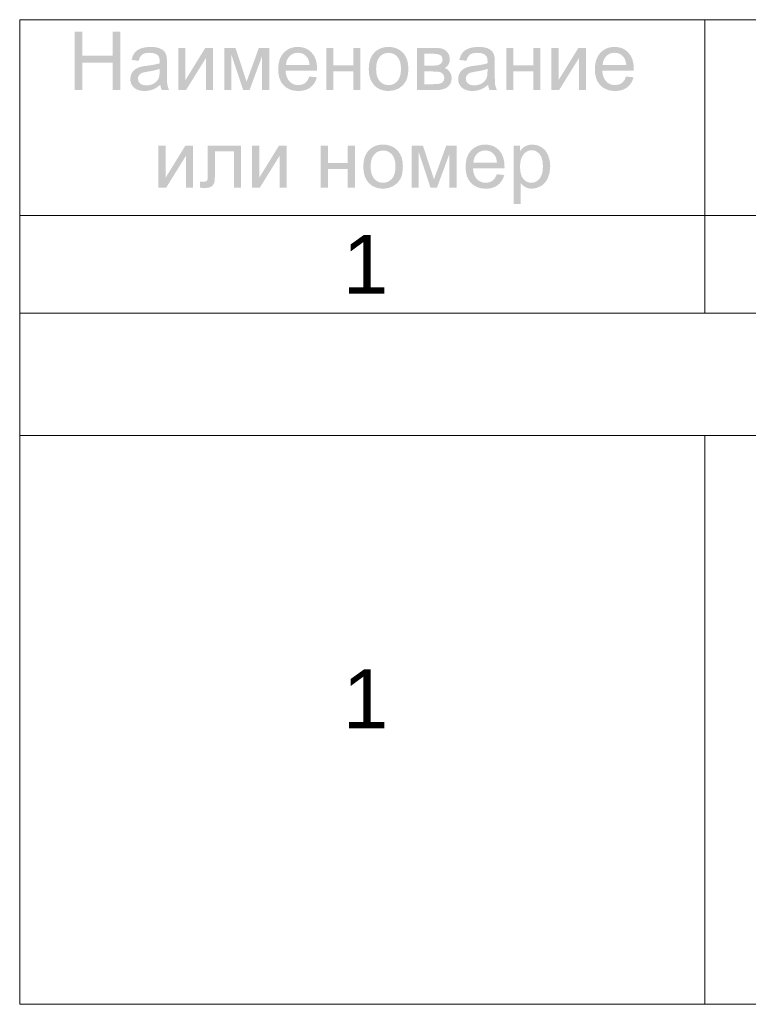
# Model space of a CAD drawing. Header units: millimetres. Extents: x 1527433 to 14789979, y -245576 to 11310.
# Tile 63 of 135: x 1955537 to 1959261, y -46508 to -41473. Entities that reach past the tile are written whole.
import ezdxf

# ---------------------------------------------------------------- set-up
doc = ezdxf.new("R2010")
doc.units = ezdxf.units.MM
doc.styles.get("Standard").update_dxf_attribs({"font": 'isocpeur.ttf', "height": 250})

msp = doc.modelspace()

# ---------------------------------------------------------------- hatches: boundary and pattern name
h = msp.add_hatch(color=7)
h.dxf.hatch_style = 2
h.paths.add_polyline_path([(1955817.732, -41832.562), (1955817.732, -41534.575), (1955857.144, -41534.575), (1955857.144, -41656.945), (1956012.035, -41656.945), (1956012.035, -41534.575), (1956051.447, -41534.575), (1956051.447, -41832.562), (1956012.035, -41832.562), (1956012.035, -41692.112), (1955857.144, -41692.112), (1955857.144, -41832.562)])
h = msp.add_hatch(color=7)
h.paths.add_polyline_path([(1956255.267, -41805.938), (1956235.327, -41820.69), (1956216.131, -41830.357), (1956196.618, -41835.69), (1956175.782, -41837.468), (1956159.029, -41836.383), (1956144.328, -41833.127), (1956131.684, -41827.701), (1956121.101, -41820.104), (1956112.75, -41810.813), (1956106.79, -41800.302), (1956103.219, -41788.572), (1956102.029, -41775.621), (1956103.821, -41760.491), (1956109.25, -41746.683), (1956117.567, -41734.9), (1956128.157, -41725.681), (1956140.559, -41718.722), (1956154.45, -41713.665), (1956167.962, -41710.867), (1956186.972, -41708.153), (1956207.665, -41705.383), (1956225.433, -41702.365), (1956240.286, -41699.099), (1956252.236, -41695.585), (1956252.387, -41689.425), (1956252.456, -41685.994), (1956251.806, -41675.658), (1956249.858, -41666.97), (1956246.619, -41659.926), (1956242.093, -41654.519), (1956234.218, -41649.093), (1956224.647, -41645.218), (1956213.382, -41642.892), (1956200.421, -41642.117), (1956188.33, -41642.685), (1956177.939, -41644.384), (1956169.253, -41647.21), (1956162.277, -41651.157), (1956151.57, -41663.697), (1956144.087, -41683.183), (1956108.313, -41678.277), (1956114.762, -41657.517), (1956124.354, -41641.18), (1956138.003, -41628.709), (1956156.655, -41619.462), (1956179.489, -41613.729), (1956205.713, -41611.8), (1956230.731, -41613.44), (1956250.582, -41618.305), (1956265.582, -41625.663), (1956275.993, -41634.676), (1956282.897, -41645.852), (1956287.403, -41659.591), (1956288.767, -41672.737), (1956289.222, -41693.325), (1956289.222, -41742.108), (1956289.367, -41765.301), (1956289.801, -41783.786), (1956290.524, -41797.569), (1956291.537, -41806.655), (1956295.01, -41819.898), (1956300.798, -41832.562), (1956262.598, -41832.562), (1956257.92, -41820.201)])
h.paths.add_polyline_path([(1956252.236, -41724.248), (1956241.031, -41728.153), (1956227.341, -41731.758), (1956211.161, -41735.054), (1956192.484, -41738.029), (1956173.219, -41741.508), (1956160.568, -41745.36), (1956152.252, -41750.403), (1956146.127, -41757.266), (1956142.309, -41765.534), (1956141.055, -41774.629), (1956143.825, -41788.079), (1956152.135, -41799.048), (1956165.777, -41806.365), (1956184.546, -41808.805), (1956204.521, -41806.489), (1956222.139, -41799.544), (1956236.409, -41788.589), (1956246.338, -41774.243), (1956250.754, -41758.899), (1956252.236, -41737.643)])
h = msp.add_hatch(color=7)
h.dxf.hatch_style = 2
h.paths.add_polyline_path([(1956347.457, -41616.706), (1956384.058, -41616.706), (1956384.058, -41781.354), (1956485.482, -41616.706), (1956524.893, -41616.706), (1956524.893, -41832.562), (1956488.293, -41832.562), (1956488.293, -41668.961), (1956386.869, -41832.562), (1956347.457, -41832.562)])
h = msp.add_hatch(color=7)
h.dxf.hatch_style = 2
h.paths.add_polyline_path([(1956582.732, -41616.706), (1956639.673, -41616.706), (1956696.393, -41789.457), (1956759.397, -41616.706), (1956812.038, -41616.706), (1956812.038, -41832.562), (1956775.437, -41832.562), (1956775.437, -41658.764), (1956711.606, -41832.562), (1956678.864, -41832.562), (1956618.506, -41650.44), (1956618.506, -41832.562), (1956582.732, -41832.562)])
h = msp.add_hatch(color=7)
h.paths.add_polyline_path([(1957017.869, -41763.054), (1957055.682, -41767.739), (1957050.226, -41783.387), (1957042.873, -41797.174), (1957033.629, -41809.101), (1957022.499, -41819.167), (1957009.581, -41827.189), (1956994.973, -41832.906), (1956978.68, -41836.329), (1956960.708, -41837.468), (1956938.249, -41835.648), (1956918.251, -41830.185), (1956900.712, -41821.073), (1956885.632, -41808.308), (1956873.487, -41792.247), (1956864.824, -41773.251), (1956859.634, -41751.32), (1956857.906, -41726.453), (1956859.654, -41700.761), (1956864.9, -41678.098), (1956873.649, -41658.473), (1956885.908, -41641.897), (1956900.967, -41628.729), (1956918.12, -41619.324), (1956937.37, -41613.681), (1956958.724, -41611.8), (1956979.362, -41613.649), (1956998.032, -41619.187), (1957014.728, -41628.404), (1957029.444, -41641.29), (1957041.454, -41657.547), (1957050.032, -41676.795), (1957055.179, -41699.031), (1957056.895, -41724.248), (1957056.674, -41734.005), (1956895.664, -41734.005), (1956897.669, -41750.746), (1956901.693, -41765.41), (1956907.734, -41777.986), (1956915.784, -41788.465), (1956925.396, -41796.744), (1956936.124, -41802.652), (1956947.968, -41806.192), (1956960.928, -41807.371), (1956979.566, -41804.726), (1956995.269, -41796.788), (1957008.016, -41783.063)])
h.paths.add_polyline_path([(1956897.704, -41703.908), (1957018.255, -41703.908), (1957016.465, -41691.155), (1957013.569, -41680.096), (1957009.558, -41670.732), (1957004.419, -41663.063), (1956995.014, -41653.803), (1956984.327, -41647.188), (1956972.359, -41643.22), (1956959.109, -41641.897), (1956947.006, -41642.951), (1956935.91, -41646.113), (1956925.817, -41651.384), (1956916.721, -41658.764), (1956909.083, -41667.911), (1956903.368, -41678.483), (1956899.575, -41690.483)])
h = msp.add_hatch(color=7)
h.dxf.hatch_style = 2
h.paths.add_polyline_path([(1957103.334, -41616.706), (1957139.88, -41616.706), (1957139.88, -41706.554), (1957241.303, -41706.554), (1957241.303, -41616.706), (1957277.904, -41616.706), (1957277.904, -41832.562), (1957241.303, -41832.562), (1957241.303, -41736.816), (1957139.88, -41736.816), (1957139.88, -41832.562), (1957103.334, -41832.562)])
h = msp.add_hatch(color=7)
h.paths.add_polyline_path([(1957320.848, -41724.634), (1957322.927, -41696.604), (1957329.171, -41672.455), (1957339.591, -41652.181), (1957354.196, -41635.778), (1957368.86, -41625.288), (1957385.064, -41617.795), (1957402.798, -41613.299), (1957422.051, -41611.8), (1957443.279, -41613.629), (1957462.482, -41619.111), (1957479.66, -41628.241), (1957494.811, -41641.015), (1957507.182, -41656.994), (1957516.019, -41675.748), (1957521.321, -41697.283), (1957523.088, -41721.602), (1957522.304, -41741.331), (1957519.953, -41758.837), (1957516.042, -41774.111), (1957510.576, -41787.142), (1957495.197, -41808.357), (1957474.196, -41824.239), (1957449.219, -41834.16), (1957422.051, -41837.468), (1957400.481, -41835.657), (1957381.082, -41830.219), (1957363.853, -41821.143), (1957348.794, -41808.419), (1957336.568, -41792.273), (1957327.834, -41772.934), (1957322.594, -41750.391)])
h.paths.add_polyline_path([(1957358.44, -41724.634), (1957359.568, -41744.076), (1957362.954, -41760.904), (1957368.603, -41775.127), (1957376.52, -41786.756), (1957386.13, -41795.791), (1957396.929, -41802.231), (1957408.906, -41806.088), (1957422.051, -41807.371), (1957435.084, -41806.079), (1957446.979, -41802.197), (1957457.738, -41795.721), (1957467.361, -41786.646), (1957475.287, -41774.914), (1957480.955, -41760.47), (1957484.36, -41743.307), (1957485.496, -41723.421), (1957484.359, -41704.621), (1957480.948, -41688.24), (1957475.264, -41674.277), (1957467.306, -41662.733), (1957457.653, -41653.721), (1957446.89, -41647.278), (1957435.021, -41643.408), (1957422.051, -41642.117), (1957408.906, -41643.407), (1957396.929, -41647.271), (1957386.13, -41653.698), (1957376.52, -41662.677), (1957368.603, -41674.242), (1957362.954, -41688.426), (1957359.568, -41705.225)])
h = msp.add_hatch(color=7)
h.paths.add_polyline_path([(1957567.708, -41616.706), (1957652.045, -41616.706), (1957666.587, -41617.035), (1957679.13, -41618.015), (1957689.678, -41619.636), (1957698.236, -41621.887), (1957712.299, -41629.246), (1957724.254, -41640.904), (1957732.439, -41656.083), (1957735.168, -41674.032), (1957733.562, -41688.502), (1957728.774, -41700.987), (1957720.747, -41711.529), (1957709.536, -41720.169), (1957723.468, -41727.487), (1957734.837, -41739.186), (1957742.402, -41754.393), (1957744.924, -41772.204), (1957742.775, -41786.581), (1957738.392, -41798.958), (1957731.778, -41809.341), (1957722.931, -41817.734), (1957711.841, -41824.237), (1957698.498, -41828.869), (1957682.902, -41831.64), (1957665.053, -41832.562), (1957567.708, -41832.562)])
h.paths.add_polyline_path([(1957604.254, -41707.546), (1957643.28, -41707.546), (1957662.959, -41706.954), (1957675.361, -41705.121), (1957683.643, -41701.449), (1957691.015, -41695.254), (1957696.224, -41687.096), (1957697.961, -41677.45), (1957697.198, -41669.583), (1957694.915, -41663.008), (1957691.124, -41657.715), (1957685.834, -41653.693), (1957678.723, -41650.758), (1957669.463, -41648.656), (1957658.053, -41647.391), (1957644.493, -41646.968), (1957604.254, -41646.968)])
h.paths.add_polyline_path([(1957604.254, -41802.466), (1957652.43, -41802.466), (1957666.755, -41802.019), (1957678.641, -41800.674), (1957688.087, -41798.419), (1957695.094, -41795.245), (1957703.941, -41785.44), (1957707.331, -41770.385), (1957705.643, -41760.422), (1957700.606, -41751.203), (1957692.862, -41743.975), (1957683.133, -41740.013), (1957669.118, -41738.249), (1957648.572, -41737.643), (1957604.254, -41737.643)])
h = msp.add_hatch(color=7)
h.paths.add_polyline_path([(1957930.871, -41805.938), (1957910.931, -41820.69), (1957891.735, -41830.357), (1957872.222, -41835.69), (1957851.386, -41837.468), (1957834.633, -41836.383), (1957819.932, -41833.127), (1957807.288, -41827.701), (1957796.706, -41820.104), (1957788.354, -41810.813), (1957782.395, -41800.302), (1957778.823, -41788.572), (1957777.633, -41775.621), (1957779.425, -41760.491), (1957784.854, -41746.683), (1957793.171, -41734.9), (1957803.761, -41725.681), (1957816.163, -41718.722), (1957830.054, -41713.665), (1957843.566, -41710.867), (1957862.576, -41708.153), (1957883.269, -41705.383), (1957901.037, -41702.365), (1957915.89, -41699.099), (1957927.84, -41695.585), (1957927.991, -41689.425), (1957928.06, -41685.994), (1957927.41, -41675.658), (1957925.463, -41666.97), (1957922.223, -41659.926), (1957917.697, -41654.519), (1957909.822, -41649.093), (1957900.251, -41645.218), (1957888.986, -41642.892), (1957876.025, -41642.117), (1957863.934, -41642.685), (1957853.543, -41644.384), (1957844.857, -41647.21), (1957837.881, -41651.157), (1957827.174, -41663.697), (1957819.691, -41683.183), (1957783.917, -41678.277), (1957790.367, -41657.517), (1957799.958, -41641.18), (1957813.607, -41628.709), (1957832.259, -41619.462), (1957855.093, -41613.729), (1957881.317, -41611.8), (1957906.335, -41613.44), (1957926.186, -41618.305), (1957941.186, -41625.663), (1957951.597, -41634.676), (1957958.501, -41645.852), (1957963.007, -41659.591), (1957964.371, -41672.737), (1957964.826, -41693.325), (1957964.826, -41742.108), (1957964.971, -41765.301), (1957965.405, -41783.786), (1957966.128, -41797.569), (1957967.141, -41806.655), (1957970.614, -41819.898), (1957976.402, -41832.562), (1957938.202, -41832.562), (1957933.524, -41820.201)])
h.paths.add_polyline_path([(1957927.84, -41724.248), (1957916.635, -41728.153), (1957902.945, -41731.758), (1957886.765, -41735.054), (1957868.088, -41738.029), (1957848.823, -41741.508), (1957836.173, -41745.36), (1957827.856, -41750.403), (1957821.731, -41757.266), (1957817.914, -41765.534), (1957816.66, -41774.629), (1957819.429, -41788.079), (1957827.739, -41799.048), (1957841.382, -41806.365), (1957860.15, -41808.805), (1957880.125, -41806.489), (1957897.743, -41799.544), (1957912.013, -41788.589), (1957921.942, -41774.243), (1957926.358, -41758.899), (1957927.84, -41737.643)])
h = msp.add_hatch(color=7)
h.dxf.hatch_style = 2
h.paths.add_polyline_path([(1958023.282, -41616.706), (1958059.827, -41616.706), (1958059.827, -41706.554), (1958161.251, -41706.554), (1958161.251, -41616.706), (1958197.852, -41616.706), (1958197.852, -41832.562), (1958161.251, -41832.562), (1958161.251, -41736.816), (1958059.827, -41736.816), (1958059.827, -41832.562), (1958023.282, -41832.562)])
h = msp.add_hatch(color=7)
h.dxf.hatch_style = 2
h.paths.add_polyline_path([(1958254.41, -41616.706), (1958291.011, -41616.706), (1958291.011, -41781.354), (1958392.435, -41616.706), (1958431.847, -41616.706), (1958431.847, -41832.562), (1958395.246, -41832.562), (1958395.246, -41668.961), (1958293.822, -41832.562), (1958254.41, -41832.562)])
h = msp.add_hatch(color=7)
h.paths.add_polyline_path([(1958636.474, -41763.054), (1958674.287, -41767.739), (1958668.831, -41783.387), (1958661.478, -41797.174), (1958652.234, -41809.101), (1958641.104, -41819.167), (1958628.186, -41827.189), (1958613.578, -41832.906), (1958597.285, -41836.329), (1958579.313, -41837.468), (1958556.854, -41835.648), (1958536.856, -41830.185), (1958519.317, -41821.073), (1958504.237, -41808.308), (1958492.092, -41792.247), (1958483.429, -41773.251), (1958478.239, -41751.32), (1958476.511, -41726.453), (1958478.259, -41700.761), (1958483.505, -41678.098), (1958492.255, -41658.473), (1958504.513, -41641.897), (1958519.572, -41628.729), (1958536.725, -41619.324), (1958555.975, -41613.681), (1958577.329, -41611.8), (1958597.967, -41613.649), (1958616.637, -41619.187), (1958633.333, -41628.404), (1958648.05, -41641.29), (1958660.059, -41657.547), (1958668.637, -41676.795), (1958673.784, -41699.031), (1958675.5, -41724.248), (1958675.28, -41734.005), (1958514.27, -41734.005), (1958516.274, -41750.746), (1958520.298, -41765.41), (1958526.339, -41777.986), (1958534.389, -41788.465), (1958544.001, -41796.744), (1958554.729, -41802.652), (1958566.573, -41806.192), (1958579.533, -41807.371), (1958598.171, -41804.726), (1958613.874, -41796.788), (1958626.621, -41783.063)])
h.paths.add_polyline_path([(1958516.309, -41703.908), (1958636.86, -41703.908), (1958635.07, -41691.155), (1958632.175, -41680.096), (1958628.163, -41670.732), (1958623.024, -41663.063), (1958613.619, -41653.803), (1958602.933, -41647.188), (1958590.964, -41643.22), (1958577.714, -41641.897), (1958565.611, -41642.951), (1958554.515, -41646.113), (1958544.422, -41651.384), (1958535.326, -41658.764), (1958527.688, -41667.911), (1958521.973, -41678.483), (1958518.18, -41690.483)])
h = msp.add_hatch(color=7)
h.dxf.hatch_style = 2
h.paths.add_polyline_path([(1956245.75, -42116.239), (1956282.351, -42116.239), (1956282.351, -42280.887), (1956383.775, -42116.239), (1956423.187, -42116.239), (1956423.187, -42332.095), (1956386.586, -42332.095), (1956386.586, -42168.495), (1956285.162, -42332.095), (1956245.75, -42332.095)])
h = msp.add_hatch(color=7)
h.dxf.hatch_style = 2
h.paths.add_polyline_path([(1956497.893, -42116.239), (1956667.832, -42116.239), (1956667.832, -42332.095), (1956631.452, -42332.095), (1956631.452, -42146.501), (1956534.493, -42146.501), (1956534.493, -42254.043), (1956534.339, -42271.251), (1956533.88, -42285.256), (1956533.121, -42296.056), (1956532.068, -42303.653), (1956527.472, -42314.89), (1956518.618, -42324.599), (1956505.189, -42331.296), (1956486.924, -42333.528), (1956473.157, -42333.115), (1956457.489, -42331.875), (1956457.489, -42301.393), (1956473.529, -42301.393), (1956483.244, -42300.814), (1956489.735, -42299.077), (1956493.793, -42296.06), (1956496.239, -42291.636), (1956496.963, -42287.677), (1956497.479, -42280.839), (1956497.789, -42271.118), (1956497.893, -42258.508)])
h = msp.add_hatch(color=7)
h.dxf.hatch_style = 2
h.paths.add_polyline_path([(1956724.375, -42116.239), (1956760.976, -42116.239), (1956760.976, -42280.887), (1956862.399, -42116.239), (1956901.811, -42116.239), (1956901.811, -42332.095), (1956865.21, -42332.095), (1956865.21, -42168.495), (1956763.787, -42332.095), (1956724.375, -42332.095)])
h = msp.add_hatch(color=7)
h.dxf.hatch_style = 2
h.paths.add_polyline_path([(1957075.391, -42116.239), (1957111.936, -42116.239), (1957111.936, -42206.087), (1957213.36, -42206.087), (1957213.36, -42116.239), (1957249.961, -42116.239), (1957249.961, -42332.095), (1957213.36, -42332.095), (1957213.36, -42236.349), (1957111.936, -42236.349), (1957111.936, -42332.095), (1957075.391, -42332.095)])
h = msp.add_hatch(color=7)
h.paths.add_polyline_path([(1957292.904, -42224.167), (1957294.984, -42196.137), (1957301.228, -42171.988), (1957311.647, -42151.714), (1957326.253, -42135.311), (1957340.917, -42124.821), (1957357.121, -42117.328), (1957374.855, -42112.832), (1957394.108, -42111.334), (1957415.336, -42113.162), (1957434.539, -42118.644), (1957451.716, -42127.774), (1957466.868, -42140.548), (1957479.239, -42156.527), (1957488.076, -42175.281), (1957493.378, -42196.816), (1957495.145, -42221.136), (1957494.361, -42240.864), (1957492.01, -42258.37), (1957488.099, -42273.644), (1957482.633, -42286.675), (1957467.254, -42307.89), (1957446.252, -42323.772), (1957421.276, -42333.694), (1957394.108, -42337.001), (1957372.538, -42335.191), (1957353.138, -42329.753), (1957335.91, -42320.677), (1957320.851, -42307.952), (1957308.624, -42291.807), (1957299.891, -42272.468), (1957294.651, -42249.925)])
h.paths.add_polyline_path([(1957330.497, -42224.167), (1957331.625, -42243.61), (1957335.01, -42260.437), (1957340.659, -42274.66), (1957348.577, -42286.289), (1957358.187, -42295.324), (1957368.986, -42301.765), (1957380.963, -42305.621), (1957394.108, -42306.905), (1957407.14, -42305.612), (1957419.036, -42301.73), (1957429.795, -42295.254), (1957439.417, -42286.179), (1957447.344, -42274.448), (1957453.012, -42260.003), (1957456.416, -42242.841), (1957457.552, -42222.955), (1957456.416, -42204.155), (1957453.005, -42187.773), (1957447.32, -42173.81), (1957439.362, -42162.266), (1957429.71, -42153.254), (1957418.947, -42146.811), (1957407.077, -42142.941), (1957394.108, -42141.65), (1957380.963, -42142.941), (1957368.986, -42146.804), (1957358.187, -42153.231), (1957348.577, -42162.211), (1957340.659, -42173.775), (1957335.01, -42187.959), (1957331.625, -42204.759)])
h = msp.add_hatch(color=7)
h.dxf.hatch_style = 2
h.paths.add_polyline_path([(1957540.537, -42116.239), (1957597.478, -42116.239), (1957654.198, -42288.99), (1957717.202, -42116.239), (1957769.843, -42116.239), (1957769.843, -42332.095), (1957733.242, -42332.095), (1957733.242, -42158.297), (1957669.411, -42332.095), (1957636.669, -42332.095), (1957576.311, -42149.974), (1957576.311, -42332.095), (1957540.537, -42332.095)])
h = msp.add_hatch(color=7)
h.paths.add_polyline_path([(1957975.674, -42262.587), (1958013.487, -42267.272), (1958008.031, -42282.92), (1958000.678, -42296.707), (1957991.434, -42308.634), (1957980.304, -42318.701), (1957967.386, -42326.723), (1957952.778, -42332.44), (1957936.485, -42335.862), (1957918.513, -42337.001), (1957896.054, -42335.181), (1957876.055, -42329.718), (1957858.516, -42320.607), (1957843.437, -42307.842), (1957831.292, -42291.781), (1957822.629, -42272.785), (1957817.439, -42250.853), (1957815.711, -42225.986), (1957817.459, -42200.295), (1957822.705, -42177.631), (1957831.454, -42158.006), (1957843.713, -42141.43), (1957858.772, -42128.263), (1957875.925, -42118.858), (1957895.175, -42113.215), (1957916.528, -42111.334), (1957937.167, -42113.182), (1957955.837, -42118.72), (1957972.533, -42127.937), (1957987.249, -42140.824), (1957999.259, -42157.08), (1958007.837, -42176.329), (1958012.984, -42198.564), (1958014.7, -42223.781), (1958014.479, -42233.538), (1957853.469, -42233.538), (1957855.474, -42250.279), (1957859.498, -42264.943), (1957865.538, -42277.52), (1957873.589, -42287.998), (1957883.201, -42296.277), (1957893.929, -42302.185), (1957905.773, -42305.726), (1957918.733, -42306.905), (1957937.371, -42304.259), (1957953.074, -42296.321), (1957965.821, -42282.596)])
h.paths.add_polyline_path([(1957855.509, -42203.442), (1957976.06, -42203.442), (1957974.27, -42190.688), (1957971.374, -42179.629), (1957967.363, -42170.265), (1957962.224, -42162.597), (1957952.819, -42153.336), (1957942.132, -42146.722), (1957930.164, -42142.753), (1957916.914, -42141.43), (1957904.811, -42142.484), (1957893.715, -42145.647), (1957883.622, -42150.918), (1957874.526, -42158.297), (1957866.888, -42167.444), (1957861.173, -42178.017), (1957857.38, -42190.016)])
h = msp.add_hatch(color=7)
h.paths.add_polyline_path([(1958060.918, -42414.833), (1958060.918, -42116.239), (1958094.267, -42116.239), (1958094.267, -42144.296), (1958106.766, -42129.903), (1958120.836, -42119.602), (1958137.262, -42113.401), (1958156.83, -42111.334), (1958182.834, -42114.916), (1958205.612, -42125.61), (1958224.175, -42142.76), (1958237.528, -42165.739), (1958245.617, -42192.907), (1958248.332, -42222.514), (1958245.355, -42254.016), (1958236.425, -42282.21), (1958229.8, -42294.706), (1958221.832, -42305.651), (1958212.52, -42315.046), (1958201.864, -42322.89), (1958178.603, -42333.46), (1958154.184, -42337.001), (1958136.855, -42335.065), (1958121.387, -42329.284), (1958108.13, -42320.513), (1958097.519, -42309.716), (1958097.519, -42414.833)])
h.paths.add_polyline_path([(1958094.047, -42225.38), (1958095.101, -42244.861), (1958098.263, -42261.629), (1958103.534, -42275.679), (1958110.914, -42287.006), (1958119.792, -42295.719), (1958129.559, -42301.937), (1958140.214, -42305.664), (1958151.759, -42306.905), (1958163.519, -42305.621), (1958174.407, -42301.765), (1958184.416, -42295.324), (1958193.541, -42286.289), (1958201.137, -42274.547), (1958206.563, -42259.983), (1958209.819, -42242.587), (1958210.904, -42222.348), (1958209.84, -42203.012), (1958206.653, -42186.264), (1958201.347, -42172.111), (1958193.927, -42160.557), (1958185.007, -42151.577), (1958175.282, -42145.151), (1958164.75, -42141.287), (1958153.412, -42139.997), (1958142.053, -42141.37), (1958131.371, -42145.481), (1958121.36, -42152.322), (1958112.016, -42161.88), (1958104.139, -42174.034), (1958098.525, -42188.669), (1958095.164, -42205.784)])

# ---------------------------------------------------------------- linework, layer by layer
at = {"color": 7, "lineweight": 0}
for points in [[(1955536.733, -41472.729), (1959037.7, -41472.729), (1959037.7, -42473.912), (1955536.733, -42473.912)], [(1959037.7, -41472.729), (1962037.017, -41472.729), (1962037.017, -42473.912), (1959037.7, -42473.912)], [(1955536.733, -42473.912), (1959037.7, -42473.912), (1959037.7, -42973.445), (1955536.733, -42973.445)], [(1959037.7, -42473.912), (1962037.017, -42473.912), (1962037.017, -42973.445), (1959037.7, -42973.445)]]:
    msp.add_lwpolyline(points, close=True, dxfattribs=at)
for points in [[(1955536.733, -42973.445), (1955536.733, -46508.279)], [(1955536.733, -46508.279), (1966537.05, -46508.279), (1966537.05, -42973.445)], [(1955536.733, -43599.979), (1962037.017, -43599.979), (1962037.017, -46508.279)], [(1959037.7, -46508.279), (1959037.7, -43599.979)]]:
    msp.add_lwpolyline(points, dxfattribs=at)

# ---------------------------------------------------------------- texts
at = {"color": 7, "char_height": 300.8551, "attachment_point": 1}
for insert in [(1957187.734, -42573.107), (1957187.734, -44795.607)]:
    msp.add_mtext('{\\fArial|b0|i0|c0;1}', dxfattribs=dict(at, insert=insert))

doc.saveas('drawing.dxf')
